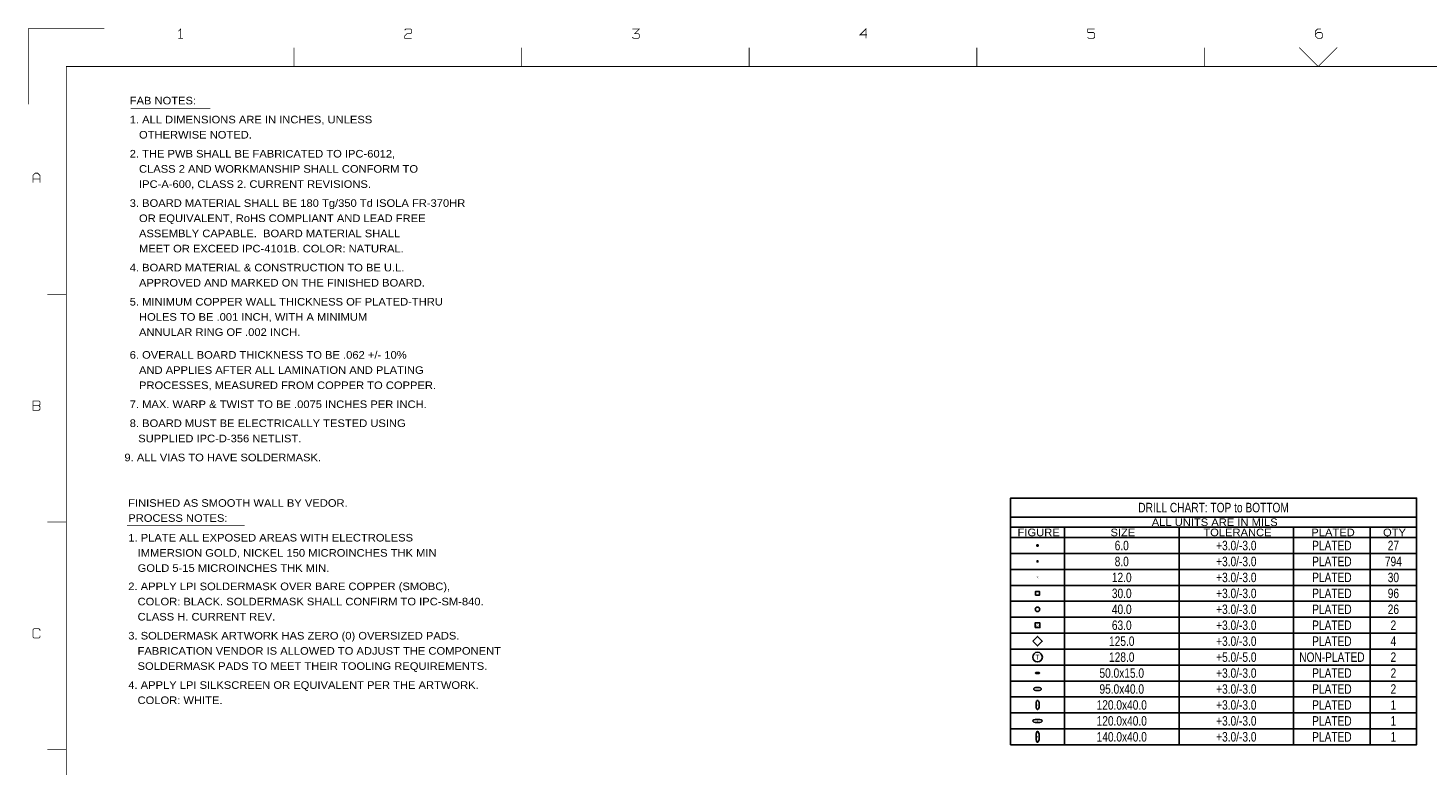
# Model space of a CAD drawing. Extents: x -14005 to 19505, y -9605 to 12407.
# Tile 5 of 7: x -14005 to 4446, y 2686 to 12407. Entities that reach past the tile are written whole.
import ezdxf
from ezdxf.enums import TextEntityAlignment as Align

# ---------------------------------------------------------------- set-up
doc = ezdxf.new("R2010")
doc.units = 0
doc.header["$MEASUREMENT"] = 0
doc.layers.get('0').update_dxf_attribs({"linetype": 'CONTINUOUS'})
doc.layers.add('1', color=7, linetype='CONTINUOUS')

# ---------------------------------------------------------------- blocks, each defined once
blk = doc.blocks.new('FIGURE_OBLONG')
blk.add_lwpolyline([(-0.5, -0.125), (-0.5, 0.125), (-0.416, 0.375), (-0.25, 0.5), (0.25, 0.5), (0.416, 0.375), (0.5, 0.125), (0.5, -0.125), (0.416, -0.375), (0.25, -0.5), (-0.25, -0.5), (-0.416, -0.375)], close=True)
blk = doc.blocks.new('FIGURE_CIRCLE')
blk.add_circle((0, 0), 0.5)
blk = doc.blocks.new('FIGURE_DIAMOND')
blk.add_lwpolyline([(-0.5, 0), (0, 0.5), (0.5, 0), (0, -0.5)], close=True)
blk = doc.blocks.new('FIGURE_SQUARE')
blk.add_lwpolyline([(-0.5, -0.5), (-0.5, 0.5), (0.5, 0.5), (0.5, -0.5)], close=True)
blk = doc.blocks.new('FIGURE_CROSS')
for points in [[(-0.5, 0), (0.5, 0)], [(0, 0.5), (0, -0.5)]]:
    blk.add_lwpolyline(points)

msp = doc.modelspace()

# ---------------------------------------------------------------- linework, layer by layer
at = {"layer": '1'}
for points, const_width in [([(-13000, 12400), (-14000, 12400), (-14000, 11400)], 10), ([(-11993, 12271), (-11993, 12395), (-12024, 12364)], 10), ([(-9040, 12379), (-9024, 12395), (-8962, 12395), (-8947, 12379), (-8947, 12348), (-8962, 12333), (-9009, 12333), (-9040, 12302), (-9040, 12271), (-8947, 12271)], 10), ([(-6040, 12286), (-6024, 12271), (-5962, 12271), (-5947, 12286), (-5947, 12317), (-5962, 12333), (-6009, 12333), (-5947, 12395), (-6040, 12395)], 10), ([(-2947, 12317), (-3040, 12317), (-2962, 12395), (-2962, 12271)], 10), ([(53, 12395), (-40, 12395), (-40, 12348)], 10), ([(3038, 12395), (2991, 12395), (2960, 12364), (2960, 12302), (2991, 12271), (3038, 12271), (3053, 12286), (3053, 12333), (3038, 12348), (2991, 12348), (2960, 12317)], 10), ([(-11962, 12271), (-12024, 12271)], 10), ([(-40, 12286), (-24, 12271), (38, 12271), (53, 12286), (53, 12333), (38, 12348), (-40, 12348)], 10), ([(-10500, 12150), (-10500, 11900)], 10), ([(-7500, 11900), (-7500, 12150)], 10), ([(-4500, 12150), (-4500, 11900)], 10), ([(-1500, 11900), (-1500, 12150)], 10), ([(1500, 12150), (1500, 11900)], 10), ([(3250, 12150), (3000, 11900), (2750, 12150)], 10), ([(-13500, -9100), (-13500, 11900), (19000, 11900)], 10), ([(-12650, 11350), (-11600, 11350)], 8), ([(-13940, 10371), (-13940, 10464), (-13909, 10495), (-13878, 10495), (-13847, 10464), (-13847, 10371)], 10), ([(-13847, 10417), (-13940, 10417)], 10), ([(-13750, 8900), (-13500, 8900)], 10), ([(-13862, 7433), (-13940, 7433)], 10), ([(-13500, 5900), (-13750, 5900)], 10), ([(-12700, 5850), (-11150, 5850)], 8), ([(-13847, 4464), (-13847, 4479), (-13862, 4495), (-13924, 4495), (-13940, 4479), (-13940, 4386), (-13924, 4371), (-13862, 4371), (-13847, 4386), (-13847, 4402)], 10), ([(-13750, 2900), (-13500, 2900)], 10)]:
    msp.add_lwpolyline(points, dxfattribs=dict(at, const_width=const_width))
at = {"layer": '1', "const_width": 10}
msp.add_lwpolyline([(-13940, 7371), (-13862, 7371), (-13847, 7386), (-13847, 7417), (-13862, 7433), (-13847, 7448), (-13847, 7479), (-13862, 7495), (-13940, 7495), (-13940, 7433)], close=True, dxfattribs=at)
at = {"layer": '1'}
msp.add_lwpolyline([(-1055, 2965), (-1055, 6215), (4295, 6215), (4295, 2965)], close=True, dxfattribs=at)
for points in [[(-1055, 5965), (4295, 5965)], [(-1055, 5830), (4295, 5830)], [(-345, 5830), (-345, 2965)], [(1165, 5830), (1165, 2965)], [(2675, 5830), (2675, 2965)], [(3685, 5830), (3685, 2965)], [(-1055, 5695), (4295, 5695)], [(-1055, 5485), (4295, 5485)], [(-1055, 5275), (4295, 5275)], [(-1055, 5065), (4295, 5065)], [(-1055, 4855), (4295, 4855)], [(-1055, 4645), (4295, 4645)], [(-1055, 4435), (4295, 4435)], [(-1055, 4225), (4295, 4225)], [(-1055, 4015), (4295, 4015)], [(-1055, 3805), (4295, 3805)], [(-1055, 3595), (4295, 3595)], [(-1055, 3385), (4295, 3385)], [(-1055, 3175), (4295, 3175)]]:
    msp.add_lwpolyline(points, dxfattribs=at)

# ---------------------------------------------------------------- block references
for name, p, xscale, yscale in [('FIGURE_CIRCLE', (-700, 5590), 19.69, 19.69), ('FIGURE_CROSS', (-700, 5380), 30, 30), ('FIGURE_SQUARE', (-700, 4960), 50, 50), ('FIGURE_CIRCLE', (-700, 4750), 60, 60), ('FIGURE_SQUARE', (-700, 4540), 63, 63), ('FIGURE_DIAMOND', (-700, 4330), 125, 125), ('FIGURE_CIRCLE', (-700, 4120), 128, 128), ('FIGURE_OBLONG', (-700, 3910), 50, 15), ('FIGURE_OBLONG', (-700, 3700), 95, 40), ('FIGURE_OBLONG', (-700, 3280), 120, 40)]:
    msp.add_blockref(name, p, dxfattribs=dict(at, xscale=xscale, yscale=yscale))
at = {"layer": '1', "yscale": 40, "rotation": 90}
for p, xscale in [((-700, 3490), 120), ((-700, 3070), 140)]:
    msp.add_blockref('FIGURE_OBLONG', p, dxfattribs=dict(at, xscale=xscale))

# ---------------------------------------------------------------- texts
at = {"layer": '1', "width": 1.1}
for s, p in [('FAB NOTES:', (-12664.5, 11401)), ('1. ALL DIMENSIONS ARE IN INCHES, UNLESS', (-12664.5, 11151)), ('   OTHERWISE NOTED.', (-12664.5, 10951)), ('2. THE PWB SHALL BE FABRICATED TO IPC-6012,', (-12664.5, 10701)), ('   CLASS 2 AND WORKMANSHIP SHALL CONFORM TO', (-12664.5, 10501)), ('   IPC-A-600, CLASS 2. CURRENT REVISIONS.', (-12664.5, 10301)), ('3. BOARD MATERIAL SHALL BE 180 Tg/350 Td ISOLA FR-370HR', (-12664.5, 10051)), ('   OR EQUIVALENT, RoHS COMPLIANT AND LEAD FREE', (-12664.5, 9851)), ('   ASSEMBLY CAPABLE.  BOARD MATERIAL SHALL', (-12664.5, 9651)), ('   MEET OR EXCEED IPC-4101B. COLOR: NATURAL.', (-12664.5, 9451)), ('4. BOARD MATERIAL & CONSTRUCTION TO BE U.L.', (-12664.5, 9201)), ('   APPROVED AND MARKED ON THE FINISHED BOARD.', (-12664.5, 9001)), ('5. MINIMUM COPPER WALL THICKNESS OF PLATED-THRU', (-12664.5, 8751)), ('   HOLES TO BE .001 INCH, WITH A MINIMUM', (-12664.5, 8551)), ('   ANNULAR RING OF .002 INCH.', (-12664.5, 8351)), ('6. OVERALL BOARD THICKNESS TO BE .062 +/- 10%', (-12664.5, 8051)), ('   AND APPLIES AFTER ALL LAMINATION AND PLATING', (-12664.5, 7851)), ('   PROCESSES, MEASURED FROM COPPER TO COPPER.', (-12664.5, 7651)), ('7. MAX. WARP & TWIST TO BE .0075 INCHES PER INCH.', (-12664.5, 7401)), ('8. BOARD MUST BE ELECTRICALLY TESTED USING', (-12664.5, 7151)), ('   SUPPLIED IPC-D-356 NETLIST.', (-12675, 6950)), (' 9. ALL VIAS TO HAVE SOLDERMASK.', (-12775, 6700)), ('FINISHED AS SMOOTH WALL BY VEDOR.', (-12685, 6100)), ('PROCESS NOTES:', (-12683.5, 5902)), ('1. PLATE ALL EXPOSED AREAS WITH ELECTROLESS', (-12682.5, 5643)), ('   IMMERSION GOLD, NICKEL 150 MICROINCHES THK MIN', (-12682.5, 5443)), ('   GOLD 5-15 MICROINCHES THK MIN.', (-12682.5, 5243)), ('2. APPLY LPI SOLDERMASK OVER BARE COPPER (SMOBC),', (-12683.5, 5002)), ('   COLOR: BLACK. SOLDERMASK SHALL CONFIRM TO IPC-SM-840.', (-12683.5, 4802)), ('   CLASS H. CURRENT REV.', (-12683.5, 4602)), ('3. SOLDERMASK ARTWORK HAS ZERO (0) OVERSIZED PADS.', (-12683.5, 4352)), ('   FABRICATION VENDOR IS ALLOWED TO ADJUST THE COMPONENT', (-12683.5, 4152)), ('   SOLDERMASK PADS TO MEET THEIR TOOLING REQUIREMENTS.', (-12683.5, 3952)), ('4. APPLY LPI SILKSCREEN OR EQUIVALENT PER THE ARTWORK.', (-12683.5, 3702)), ('   COLOR: WHITE.', (-12683.5, 3502))]:
    msp.add_text(s, height=100, dxfattribs=at).set_placement(p)
at = {"layer": '1'}
for s, height, width, p in [('DRILL CHART: TOP to BOTTOM', 125, 0.8, (1620, 6027.5)), ('ALL UNITS ARE IN MILS', 100, 1.1, (1635, 5847.5)), ('FIGURE', 100, 1.1, (-685, 5712.5)), ('SIZE', 100, 1.1, (425, 5712.5)), ('TOLERANCE', 100, 1.1, (1935, 5712.5)), ('PLATED', 100, 1.1, (3195, 5712.5)), ('QTY', 100, 1.1, (4005, 5712.5)), ('6.0', 125, 0.8, (410, 5527.5)), ('+3.0/-3.0', 125, 0.8, (1920, 5527.5)), ('PLATED', 125, 0.8, (3180, 5527.5)), ('27', 125, 0.8, (3990, 5527.5)), ('8.0', 125, 0.8, (410, 5317.5)), ('+3.0/-3.0', 125, 0.8, (1920, 5317.5)), ('PLATED', 125, 0.8, (3180, 5317.5)), ('794', 125, 0.8, (3990, 5317.5)), ('12.0', 125, 0.8, (410, 5107.5)), ('+3.0/-3.0', 125, 0.8, (1920, 5107.5)), ('PLATED', 125, 0.8, (3180, 5107.5)), ('30', 125, 0.8, (3990, 5107.5)), ('30.0', 125, 0.8, (410, 4897.5)), ('+3.0/-3.0', 125, 0.8, (1920, 4897.5)), ('PLATED', 125, 0.8, (3180, 4897.5)), ('96', 125, 0.8, (3990, 4897.5)), ('40.0', 125, 0.8, (410, 4687.5)), ('+3.0/-3.0', 125, 0.8, (1920, 4687.5)), ('PLATED', 125, 0.8, (3180, 4687.5)), ('26', 125, 0.8, (3990, 4687.5)), ('+3.0/-3.0', 125, 0.8, (1920, 4477.5)), ('63.0', 125, 0.8, (410, 4477.5)), ('PLATED', 125, 0.8, (3180, 4477.5)), ('2', 125, 0.8, (3990, 4477.5)), ('125.0', 125, 0.8, (410, 4267.5)), ('+3.0/-3.0', 125, 0.8, (1920, 4267.5)), ('PLATED', 125, 0.8, (3180, 4267.5)), ('4', 125, 0.8, (3990, 4267.5)), ('128.0', 125, 0.8, (410, 4057.5)), ('+5.0/-5.0', 125, 0.8, (1920, 4057.5)), ('NON-PLATED', 125, 0.8, (3180, 4057.5)), ('2', 125, 0.8, (3990, 4057.5)), ('50.0x15.0', 125, 0.8, (410, 3847.5)), ('+3.0/-3.0', 125, 0.8, (1920, 3847.5)), ('PLATED', 125, 0.8, (3180, 3847.5)), ('2', 125, 0.8, (3990, 3847.5)), ('95.0x40.0', 125, 0.8, (410, 3637.5)), ('+3.0/-3.0', 125, 0.8, (1920, 3637.5)), ('PLATED', 125, 0.8, (3180, 3637.5)), ('2', 125, 0.8, (3990, 3637.5)), ('120.0x40.0', 125, 0.8, (410, 3427.5)), ('+3.0/-3.0', 125, 0.8, (1920, 3427.5)), ('PLATED', 125, 0.8, (3180, 3427.5)), ('1', 125, 0.8, (3990, 3427.5)), ('120.0x40.0', 125, 0.8, (410, 3217.5)), ('+3.0/-3.0', 125, 0.8, (1920, 3217.5)), ('PLATED', 125, 0.8, (3180, 3217.5)), ('1', 125, 0.8, (3990, 3217.5)), ('+3.0/-3.0', 125, 0.8, (1920, 3007.5)), ('140.0x40.0', 125, 0.8, (410, 3007.5)), ('PLATED', 125, 0.8, (3180, 3007.5)), ('1', 125, 0.8, (3990, 3007.5))]:
    msp.add_text(s, height=height, dxfattribs=dict(at, width=width)).set_placement(p, align=Align.CENTER)
for s, height, p in [('X', 25, (-700, 5170)), ('p', 31.5, (-700, 4540)), ('T', 64, (-700, 4120)), ('J', 20, (-700, 3490)), ('J', 20, (-700, 3280)), ('K', 20, (-700, 3070))]:
    msp.add_text(s, height=height, dxfattribs=at).set_placement(p, align=Align.MIDDLE_CENTER)

doc.saveas('drawing.dxf')
